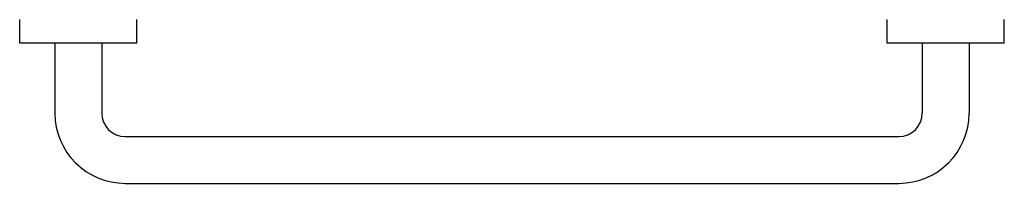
# Model space of a CAD drawing. Extents: x 68.845 to 69.265, y 425.793 to 425.863.
import ezdxf

# ---------------------------------------------------------------- set-up
doc = ezdxf.new("R2010")
doc.units = 0
doc.header["$MEASUREMENT"] = 0
doc.layers.add('LBA', color=1, linetype='CONTINUOUS')

msp = doc.modelspace()

# ---------------------------------------------------------------- linework, layer by layer
at = {"layer": 'LBA'}
for p, q in [((68.84528, 425.8533), (68.84528, 425.8633)), ((68.89528, 425.8533), (68.89528, 425.8633)), ((69.21528, 425.8533), (69.21528, 425.8633)), ((69.26528, 425.8533), (69.26528, 425.8633)), ((68.89528, 425.8533), (68.84528, 425.8533)), ((68.86028, 425.8533), (68.86028, 425.8233)), ((68.88028, 425.8533), (68.88028, 425.8233)), ((69.26528, 425.8533), (69.21528, 425.8533)), ((69.23028, 425.8533), (69.23028, 425.8233)), ((69.25028, 425.8533), (69.25028, 425.8233)), ((68.89028, 425.8133), (69.22028, 425.8133)), ((68.89028, 425.7933), (69.22028, 425.7933))]:
    msp.add_line(p, q, dxfattribs=at)
for centre, radius, start, end in [((68.89028, 425.8233), 0.03, 180, 270), ((68.89028, 425.8233), 0.01, 180, 270), ((69.22028, 425.8233), 0.01, 270, 0), ((69.22028, 425.8233), 0.03, 270, 0)]:
    msp.add_arc(centre, radius, start, end, dxfattribs=at)

doc.saveas('drawing.dxf')
